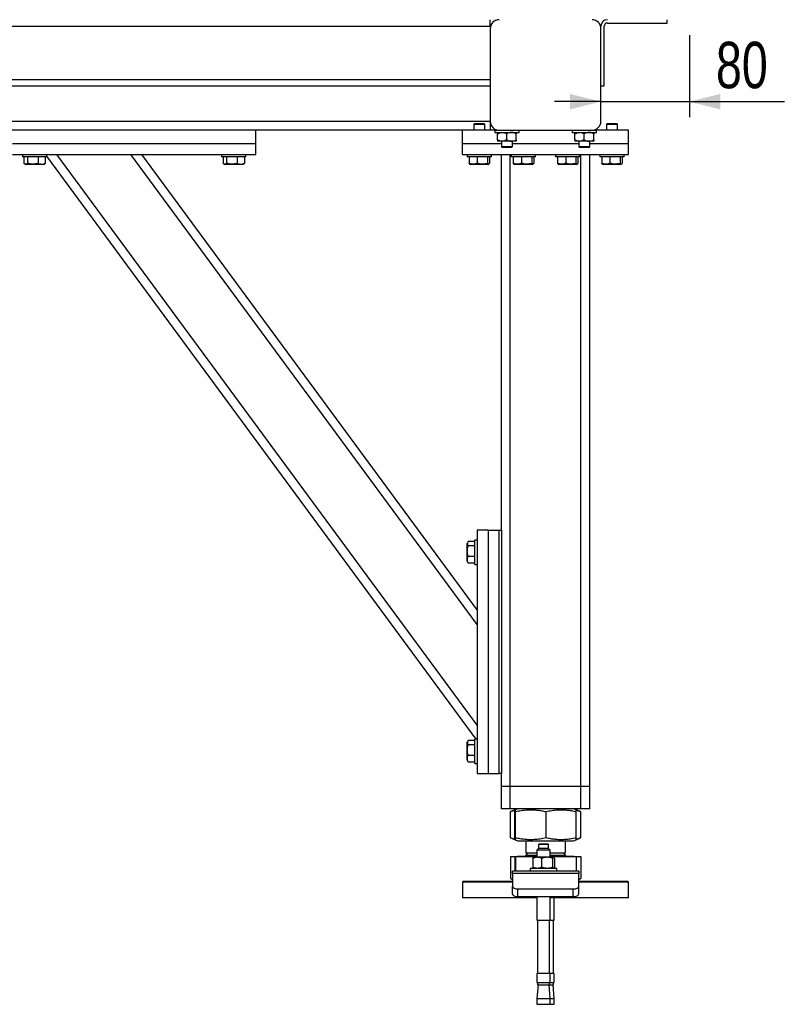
# Model space of a CAD drawing. Header units: millimetres. Extents: x 5 to 415, y 5 to 292.
# Tile 11 of 36: x 233 to 282, y 103 to 167. Entities that reach past the tile are written whole.
import ezdxf

# ---------------------------------------------------------------- set-up
doc = ezdxf.new("R2010")
doc.units = ezdxf.units.MM
doc.layers.add('COTES', color=1, linetype='Continuous')
doc.layers.add('TRAIT-FORT', color=4, linetype='Continuous', lineweight=25)
doc.styles.add('SLDTEXTSTYLE0', font='TXT', dxfattribs={"width": 0.75})
doc.dimstyles.new('SLDDIMSTYLE1', dxfattribs={"dimtxt": 3, "dimasz": 2, "dimexe": 0, "dimexo": 0.0625, "dimgap": 0.75, "dimtad": 1, "dimdec": 0, "dimlfac": 14, "dimrnd": 1e-09, "dimzin": 12, "dimdsep": 46, "dimtxsty": 'SLDTEXTSTYLE0', "dimsah": 1, "dimcen": 0.09, "dimadec": 0, "dimazin": 3, "dimtfac": 1, "dimtdec": 0, "dimtmove": 0, "dimatfit": 0, "dimfxl": 1, "dimfrac": 2, "dimtolj": 1, "dimtzin": 12, "dimarcsym": 0})

# ---------------------------------------------------------------- blocks, each defined once
blk = doc.blocks.new('_D_6')
at = {"layer": 'COTES', "color": 1, "transparency": 16777216}
for p, q in [((275.956, 165.916), (275.956, 160.62)), ((270.242, 161.62), (267.242, 161.62)), ((270.242, 161.62), (275.956, 161.62)), ((275.956, 161.62), (282.108, 161.62))]:
    blk.add_line(p, q, dxfattribs=at)
for points in [[(270.242, 161.62), (268.242, 162.12), (268.242, 161.12)], [(275.956, 161.62), (277.956, 161.12), (277.956, 162.12)]]:
    blk.add_solid(points, dxfattribs=at)
at = {"layer": 'COTES', "color": 1, "transparency": 16777216, "insert": (277.674, 165.487), "char_height": 3, "attachment_point": 1, "style": 'SLDTEXTSTYLE0'}
blk.add_mtext('80', dxfattribs=at)

msp = doc.modelspace()

# ---------------------------------------------------------------- linework, layer by layer
at = {"layer": 'TRAIT-FORT', "color": 4, "linetype": 'Continuous', "lineweight": 25}
for p, q in [((263.099, 166.488), (263.099, 166.916)), ((263.42, 166.916), (263.42, 166.859)), ((269.92, 166.859), (269.92, 166.916)), ((274.527, 166.702), (274.527, 166.916)), ((201.67, 166.488), (263.099, 166.488)), ((263.099, 166.345), (263.099, 160.345)), ((270.242, 160.345), (270.242, 166.345)), ((270.456, 162.631), (270.456, 166.488)), ((270.67, 166.702), (274.527, 166.702)), ((201.67, 163.059), (263.099, 163.059)), ((201.67, 162.631), (263.099, 162.631)), ((270.242, 162.631), (270.456, 162.631)), ((263.099, 160.345), (201.67, 160.345)), ((261.313, 159.774), (203.456, 159.774)), ((247.956, 158.916), (247.956, 159.774)), ((261.313, 158.916), (261.313, 159.774)), ((263.385, 159.774), (261.313, 159.774)), ((262.077, 160.202), (262.027, 160.152)), ((262.027, 160.152), (262.027, 159.774)), ((262.742, 160.152), (262.027, 160.152)), ((262.077, 160.202), (262.692, 160.202)), ((262.742, 160.152), (262.692, 160.202)), ((262.742, 159.774), (262.742, 160.152)), ((263.099, 160.345), (263.099, 159.774)), ((263.385, 159.774), (263.385, 159.631)), ((263.385, 159.774), (263.67, 159.774)), ((263.42, 159.831), (263.42, 159.774)), ((263.67, 159.774), (269.67, 159.774)), ((264.956, 159.631), (264.956, 159.774)), ((268.385, 159.774), (268.385, 159.631)), ((269.67, 159.774), (269.956, 159.774)), ((269.92, 159.774), (269.92, 159.831)), ((269.956, 159.631), (269.956, 159.774)), ((272.027, 159.774), (269.956, 159.774)), ((270.649, 160.202), (270.599, 160.152)), ((270.599, 160.152), (270.599, 159.774)), ((271.313, 160.152), (270.599, 160.152)), ((270.649, 160.202), (271.263, 160.202)), ((271.313, 160.152), (271.263, 160.202)), ((271.313, 159.774), (271.313, 160.152)), ((272.027, 158.916), (272.027, 159.774)), ((263.385, 159.631), (264.956, 159.631)), ((263.563, 159.153), (263.563, 159.537)), ((264.17, 159.153), (264.17, 159.537)), ((264.777, 159.153), (264.777, 159.537)), ((268.385, 159.631), (269.956, 159.631)), ((268.563, 159.153), (268.563, 159.537)), ((269.17, 159.153), (269.17, 159.537)), ((269.777, 159.153), (269.777, 159.537)), ((232.242, 158.916), (247.956, 158.916)), ((247.956, 158.202), (247.956, 158.916)), ((261.313, 158.916), (263.813, 158.916)), ((261.313, 158.202), (261.313, 158.916)), ((263.867, 159.059), (263.563, 159.059)), ((263.813, 159.059), (263.813, 158.716)), ((263.813, 158.716), (263.863, 158.666)), ((263.813, 158.716), (264.527, 158.716)), ((264.477, 158.666), (263.863, 158.666)), ((264.474, 159.059), (263.867, 159.059)), ((264.777, 159.059), (264.474, 159.059)), ((264.477, 158.666), (264.527, 158.716)), ((264.527, 158.716), (264.527, 159.059)), ((264.527, 158.916), (268.813, 158.916)), ((268.867, 159.059), (268.563, 159.059)), ((268.813, 159.059), (268.813, 158.716)), ((268.813, 158.716), (268.863, 158.666)), ((268.813, 158.716), (269.527, 158.716)), ((269.477, 158.666), (268.863, 158.666)), ((269.474, 159.059), (268.867, 159.059)), ((269.777, 159.059), (269.474, 159.059)), ((269.477, 158.666), (269.527, 158.716)), ((269.527, 158.716), (269.527, 159.059)), ((269.527, 158.916), (272.027, 158.916)), ((272.027, 158.202), (272.027, 158.916)), ((232.242, 158.202), (247.956, 158.202)), ((232.885, 158.202), (232.885, 158.059)), ((234.456, 158.059), (232.885, 158.059)), ((232.981, 158.059), (232.981, 157.631)), ((233.214, 158.059), (233.214, 157.631)), ((233.903, 158.059), (233.903, 157.631)), ((234.359, 158.059), (234.359, 157.631)), ((234.456, 158.059), (234.456, 158.202)), ((262.189, 120.416), (234.456, 158.105)), ((262.242, 121.309), (235.094, 158.202)), ((262.242, 127.817), (239.883, 158.202)), ((262.242, 128.781), (240.592, 158.202)), ((245.742, 158.202), (245.742, 158.059)), ((247.313, 158.059), (245.742, 158.059)), ((245.838, 158.059), (245.838, 157.631)), ((246.071, 158.059), (246.071, 157.631)), ((246.76, 158.059), (246.76, 157.631)), ((247.217, 158.059), (247.217, 157.631)), ((247.313, 158.059), (247.313, 158.202)), ((261.313, 158.202), (272.027, 158.202)), ((261.599, 158.202), (261.599, 158.059)), ((263.17, 158.059), (261.599, 158.059)), ((261.725, 158.059), (261.725, 157.631)), ((262.26, 158.059), (262.26, 157.631)), ((262.92, 158.059), (262.92, 157.631)), ((263.044, 158.059), (263.044, 157.631)), ((263.17, 158.059), (263.17, 158.202)), ((263.813, 133.916), (263.813, 158.202)), ((264.385, 117.345), (264.385, 158.202)), ((264.456, 158.202), (264.456, 158.059)), ((266.027, 158.059), (264.456, 158.059)), ((264.582, 158.059), (264.582, 157.631)), ((265.117, 158.059), (265.117, 157.631)), ((265.777, 158.059), (265.777, 157.631)), ((265.901, 158.059), (265.901, 157.631)), ((266.027, 158.059), (266.027, 158.202)), ((267.313, 158.202), (267.313, 158.059)), ((268.885, 158.059), (267.313, 158.059)), ((267.439, 158.059), (267.439, 157.631)), ((267.974, 158.059), (267.974, 157.631)), ((268.634, 158.059), (268.634, 157.631)), ((268.759, 158.059), (268.759, 157.631)), ((268.885, 158.059), (268.885, 158.202)), ((268.956, 117.345), (268.956, 158.202)), ((269.527, 117.345), (269.527, 158.202)), ((270.17, 158.202), (270.17, 158.059)), ((271.742, 158.059), (270.17, 158.059)), ((270.296, 158.059), (270.296, 157.631)), ((270.831, 158.059), (270.831, 157.631)), ((271.491, 158.059), (271.491, 157.631)), ((271.616, 158.059), (271.616, 157.631)), ((271.742, 158.059), (271.742, 158.202)), ((233.026, 157.598), (233.093, 157.559)), ((234.247, 157.559), (233.093, 157.559)), ((234.247, 157.559), (234.314, 157.598)), ((245.884, 157.598), (245.951, 157.559)), ((247.104, 157.559), (245.951, 157.559)), ((247.104, 157.559), (247.171, 157.598)), ((261.766, 157.583), (261.808, 157.559)), ((262.961, 157.559), (261.808, 157.559)), ((262.961, 157.559), (263.003, 157.583)), ((264.623, 157.583), (264.665, 157.559)), ((265.818, 157.559), (264.665, 157.559)), ((265.818, 157.559), (265.86, 157.583)), ((267.481, 157.583), (267.522, 157.559)), ((268.676, 157.559), (267.522, 157.559)), ((268.676, 157.559), (268.717, 157.583)), ((270.338, 157.583), (270.379, 157.559)), ((271.533, 157.559), (270.379, 157.559)), ((271.533, 157.559), (271.574, 157.583)), ((262.242, 133.916), (262.242, 118.202)), ((262.956, 133.916), (262.242, 133.916)), ((262.956, 133.916), (262.956, 118.202)), ((262.956, 133.916), (263.67, 133.916)), ((263.67, 118.202), (263.67, 133.916)), ((263.67, 133.916), (263.813, 133.916)), ((263.813, 133.916), (263.813, 118.202)), ((261.647, 133.148), (261.599, 133.065)), ((261.599, 131.911), (261.599, 133.065)), ((262.099, 133.184), (261.671, 133.184)), ((262.242, 133.274), (262.099, 133.274)), ((262.099, 131.702), (262.099, 133.274)), ((262.099, 132.911), (261.671, 132.911)), ((261.599, 131.911), (261.647, 131.827)), ((261.671, 131.792), (261.649, 131.829)), ((262.099, 132.215), (261.671, 132.215)), ((262.099, 131.792), (261.671, 131.792)), ((262.099, 131.702), (262.242, 131.702)), ((261.647, 120.291), (261.599, 120.208)), ((262.099, 120.326), (261.671, 120.326)), ((262.242, 120.416), (262.099, 120.416)), ((262.099, 118.845), (262.099, 120.416)), ((261.599, 119.054), (261.599, 120.208)), ((262.099, 120.054), (261.671, 120.054)), ((261.599, 119.054), (261.647, 118.97)), ((262.099, 119.358), (261.671, 119.358)), ((261.671, 118.935), (261.649, 118.972)), ((262.099, 118.935), (261.671, 118.935)), ((262.099, 118.845), (262.242, 118.845)), ((262.242, 118.202), (262.956, 118.202)), ((262.956, 118.202), (263.67, 118.202)), ((263.813, 118.202), (263.67, 118.202)), ((263.813, 117.345), (263.813, 118.202)), ((264.385, 117.345), (263.813, 117.345)), ((263.813, 115.916), (263.813, 117.345)), ((268.956, 117.345), (264.385, 117.345)), ((264.385, 115.916), (264.385, 117.345)), ((269.527, 117.345), (268.956, 117.345)), ((268.956, 115.916), (268.956, 117.345)), ((269.527, 115.916), (269.527, 117.345)), ((264.385, 115.916), (263.813, 115.916)), ((268.956, 115.916), (264.385, 115.916)), ((264.702, 115.849), (264.418, 115.734)), ((264.868, 115.916), (264.704, 115.85)), ((268.636, 115.85), (268.472, 115.916)), ((268.923, 115.734), (268.636, 115.85)), ((269.527, 115.916), (268.956, 115.916)), ((264.419, 115.734), (264.402, 115.728)), ((264.402, 114.033), (264.402, 115.728)), ((264.692, 114.033), (264.692, 115.728)), ((264.72, 114.033), (264.72, 115.728)), ((266.698, 114.033), (266.698, 115.728)), ((268.648, 114.033), (268.648, 115.728)), ((268.938, 114.033), (268.938, 115.728)), ((264.402, 114.033), (264.419, 114.027)), ((264.418, 114.027), (264.705, 113.911)), ((268.636, 113.911), (268.923, 114.027)), ((264.705, 113.911), (264.868, 113.845)), ((264.868, 113.845), (268.242, 113.845)), ((265.385, 113.845), (265.385, 113.071)), ((266.22, 113.345), (266.113, 113.238)), ((266.256, 113.631), (266.22, 113.595)), ((266.22, 113.595), (266.22, 113.345)), ((266.333, 113.595), (266.22, 113.595)), ((266.333, 113.345), (266.22, 113.345)), ((266.356, 113.631), (266.256, 113.631)), ((266.863, 113.595), (266.333, 113.595)), ((266.863, 113.345), (266.333, 113.345)), ((266.827, 113.631), (266.356, 113.631)), ((266.863, 113.595), (266.827, 113.631)), ((266.863, 113.345), (266.863, 113.595)), ((266.97, 113.238), (266.863, 113.345)), ((267.956, 113.071), (267.956, 113.845)), ((268.242, 113.845), (268.472, 113.845)), ((268.472, 113.845), (268.636, 113.911)), ((264.402, 112.831), (264.402, 111.413)), ((264.402, 112.831), (264.692, 112.831)), ((264.692, 112.831), (264.692, 111.881)), ((264.692, 112.831), (264.72, 112.831)), ((264.72, 112.831), (264.72, 111.881)), ((264.72, 112.831), (266.113, 112.831)), ((264.845, 112.845), (264.845, 112.831)), ((264.845, 112.845), (266.113, 112.845)), ((265.539, 113.071), (265.385, 112.916)), ((265.385, 113.071), (266.113, 113.071)), ((265.385, 112.916), (265.565, 112.916)), ((265.565, 112.916), (266.113, 112.916)), ((265.842, 112.702), (265.842, 112.131)), ((265.899, 112.774), (265.886, 112.764)), ((266.125, 112.774), (265.899, 112.774)), ((266.113, 113.238), (266.113, 112.774)), ((266.264, 113.238), (266.113, 113.238)), ((266.758, 112.774), (266.125, 112.774)), ((266.97, 113.238), (266.264, 113.238)), ((266.408, 112.702), (266.408, 112.131)), ((267.174, 112.774), (266.758, 112.774)), ((266.97, 112.774), (266.97, 113.238)), ((266.97, 113.071), (267.956, 113.071)), ((266.97, 112.916), (267.956, 112.916)), ((266.97, 112.845), (268.496, 112.845)), ((266.97, 112.831), (268.648, 112.831)), ((267.107, 112.702), (267.107, 112.131)), ((267.184, 112.774), (267.174, 112.774)), ((267.197, 112.764), (267.184, 112.774)), ((267.24, 112.702), (267.24, 112.131)), ((267.956, 112.916), (267.801, 113.071)), ((268.496, 112.831), (268.496, 112.845)), ((268.648, 112.831), (268.648, 111.881)), ((268.648, 112.831), (268.938, 112.831)), ((268.938, 112.831), (268.938, 111.413)), ((265.684, 112.059), (265.684, 111.881)), ((267.399, 112.059), (265.684, 112.059)), ((265.886, 112.069), (265.899, 112.059)), ((267.184, 112.059), (267.197, 112.069)), ((267.24, 112.131), (267.208, 112.079)), ((267.399, 111.881), (267.399, 112.059)), ((264.402, 111.413), (264.527, 111.349)), ((264.418, 111.405), (264.402, 111.413)), ((264.417, 111.405), (264.527, 111.341)), ((268.813, 111.881), (264.527, 111.881)), ((264.527, 111.728), (264.527, 111.881)), ((264.527, 111.728), (264.527, 110.911)), ((268.813, 111.728), (264.527, 111.728)), ((268.813, 111.881), (268.813, 111.728)), ((268.813, 110.911), (268.813, 111.728)), ((268.813, 111.347), (268.938, 111.413)), ((268.813, 111.341), (268.923, 111.405)), ((261.385, 111.238), (261.313, 111.166)), ((261.313, 111.166), (261.313, 110.166)), ((264.434, 111.166), (261.313, 111.166)), ((261.385, 111.238), (264.464, 111.238)), ((264.527, 111.166), (264.434, 111.166)), ((264.464, 111.238), (264.527, 111.238)), ((264.527, 110.416), (264.527, 110.911)), ((268.813, 111.238), (271.956, 111.238)), ((272.027, 111.166), (268.813, 111.166)), ((268.813, 110.416), (268.813, 110.911)), ((272.027, 111.166), (271.956, 111.238)), ((272.027, 110.166), (272.027, 111.166)), ((266.113, 110.166), (261.313, 110.166)), ((264.885, 110.733), (268.456, 110.733)), ((264.885, 110.238), (264.885, 110.733)), ((264.885, 110.238), (268.456, 110.238)), ((266.113, 110.238), (266.113, 108.702)), ((266.97, 108.702), (266.97, 110.238)), ((272.027, 110.166), (266.97, 110.166)), ((267.228, 108.702), (267.228, 110.166)), ((268.456, 110.238), (268.456, 110.733)), ((266.113, 108.702), (266.264, 108.702)), ((266.149, 108.702), (266.149, 105.259)), ((266.264, 108.702), (266.97, 108.702)), ((266.934, 105.259), (266.934, 108.702)), ((266.97, 108.702), (267.228, 108.702)), ((267.192, 105.259), (267.192, 108.702)), ((266.113, 105.259), (266.113, 104.681)), ((266.264, 105.259), (266.113, 105.259)), ((266.97, 105.259), (266.264, 105.259)), ((266.97, 104.681), (266.97, 105.259)), ((267.228, 105.259), (266.97, 105.259)), ((267.228, 104.681), (267.228, 105.259)), ((266.113, 104.681), (266.264, 104.681)), ((266.19, 104.524), (266.113, 103.641)), ((266.149, 104.681), (266.149, 104.524)), ((266.149, 104.524), (266.287, 104.524)), ((266.264, 104.681), (266.97, 104.681)), ((266.287, 104.524), (266.934, 104.524)), ((266.97, 103.641), (266.893, 104.524)), ((266.934, 104.524), (266.934, 104.681)), ((266.934, 104.524), (267.192, 104.524)), ((266.97, 104.681), (267.228, 104.681)), ((267.228, 103.641), (267.15, 104.524)), ((267.192, 104.524), (267.192, 104.681)), ((266.113, 103.641), (266.113, 103.274)), ((266.113, 103.641), (266.264, 103.641)), ((266.113, 103.274), (266.264, 103.274)), ((266.264, 103.641), (266.97, 103.641)), ((266.264, 103.274), (266.97, 103.274)), ((266.97, 103.274), (266.97, 103.641)), ((266.97, 103.641), (267.228, 103.641)), ((266.97, 103.274), (267.228, 103.274)), ((267.228, 103.274), (267.228, 103.641))]:
    msp.add_line(p, q, dxfattribs=at)
at = {"layer": 'TRAIT-FORT', "color": 4, "linetype": 'Continuous', "lineweight": 25, "flags": 128}
for points in [[(264.527, 110.911), (264.534, 110.877), (264.555, 110.843), (264.588, 110.812), (264.632, 110.785), (264.686, 110.763), (264.748, 110.746), (264.815, 110.736), (264.885, 110.733)], [(268.456, 110.733), (268.526, 110.736), (268.593, 110.746), (268.654, 110.763), (268.708, 110.785), (268.753, 110.812), (268.786, 110.843), (268.806, 110.877), (268.813, 110.911)], [(264.527, 110.416), (264.534, 110.382), (264.555, 110.348), (264.588, 110.317), (264.632, 110.29), (264.686, 110.268), (264.748, 110.252), (264.815, 110.241), (264.885, 110.238)], [(268.456, 110.238), (268.526, 110.241), (268.593, 110.252), (268.654, 110.268), (268.708, 110.29), (268.753, 110.317), (268.786, 110.348), (268.806, 110.382), (268.813, 110.416)]]:
    msp.add_lwpolyline(points, dxfattribs=at)
at = {"layer": 'TRAIT-FORT', "color": 4, "linetype": 'Continuous', "lineweight": 25}
for centre, radius, start, end in [((263.67, 166.345), 0.571, 90, 180), ((269.67, 166.345), 0.571, 0, 90), ((270.67, 166.488), 0.429, 90, 180), ((270.67, 166.488), 0.214, 90, 180), ((263.67, 160.345), 0.571, 180, 270), ((269.67, 160.345), 0.571, 270, 360), ((265.313, 112.916), 0.0714, 270, 360), ((268.027, 112.916), 0.0714, 180, 270)]:
    msp.add_arc(centre, radius, start, end, dxfattribs=at)
for points, knots in [([(263.563, 159.537), (263.605, 159.559), (263.689, 159.603), (263.794, 159.629), (263.854, 159.63), (263.867, 159.631)], [0, 0, 0, 0, 0.432385, 0.879553, 1, 1, 1, 1]), ([(263.563, 159.631), (263.563, 159.631), (263.563, 159.63), (263.563, 159.618), (263.563, 159.581), (263.563, 159.55), (263.563, 159.537)], [0, 0, 0, 0, 0.0445586, 0.3932389, 0.754435, 1, 1, 1, 1]), ([(263.867, 159.059), (263.813, 159.065), (263.707, 159.076), (263.611, 159.127), (263.563, 159.153)], [0, 0, 0, 0, 0.5039994, 1, 1, 1, 1]), ([(263.563, 159.153), (263.563, 159.14), (263.563, 159.109), (263.563, 159.073), (263.563, 159.06), (263.563, 159.059), (263.563, 159.059)], [0, 0, 0, 0, 0.245569, 0.595239, 0.955441, 1, 1, 1, 1]), ([(263.867, 159.631), (263.92, 159.625), (264.026, 159.615), (264.122, 159.563), (264.17, 159.537)], [0, 0, 0, 0, 0.503999, 1, 1, 1, 1]), ([(264.17, 159.153), (264.129, 159.131), (264.044, 159.087), (263.939, 159.061), (263.879, 159.06), (263.867, 159.059)], [0, 0, 0, 0, 0.4323846, 0.8795531, 1, 1, 1, 1]), ([(264.474, 159.631), (264.42, 159.625), (264.314, 159.615), (264.218, 159.563), (264.17, 159.537)], [0, 0, 0, 0, 0.503999, 1, 1, 1, 1]), ([(264.17, 159.153), (264.212, 159.131), (264.296, 159.087), (264.401, 159.061), (264.461, 159.06), (264.474, 159.059)], [0, 0, 0, 0, 0.432385, 0.879553, 1, 1, 1, 1]), ([(264.777, 159.537), (264.757, 159.548), (264.716, 159.571), (264.651, 159.599), (264.583, 159.619), (264.523, 159.63), (264.487, 159.63), (264.474, 159.631)], [0, 0, 0, 0, 0.2155167, 0.4322256, 0.6544567, 0.8796869, 1, 1, 1, 1]), ([(264.474, 159.059), (264.527, 159.065), (264.633, 159.076), (264.73, 159.127), (264.777, 159.153)], [0, 0, 0, 0, 0.503999, 1, 1, 1, 1]), ([(264.777, 159.631), (264.777, 159.631), (264.777, 159.63), (264.777, 159.618), (264.777, 159.581), (264.777, 159.55), (264.777, 159.537)], [0, 0, 0, 0, 0.044559, 0.393239, 0.754435, 1, 1, 1, 1]), ([(264.777, 159.153), (264.777, 159.14), (264.777, 159.109), (264.777, 159.073), (264.777, 159.06), (264.777, 159.059), (264.777, 159.059)], [0, 0, 0, 0, 0.245569, 0.595239, 0.955441, 1, 1, 1, 1]), ([(268.563, 159.537), (268.605, 159.559), (268.689, 159.603), (268.794, 159.629), (268.854, 159.63), (268.867, 159.631)], [0, 0, 0, 0, 0.432385, 0.879553, 1, 1, 1, 1]), ([(268.563, 159.631), (268.563, 159.631), (268.563, 159.63), (268.563, 159.618), (268.563, 159.581), (268.563, 159.55), (268.563, 159.537)], [0, 0, 0, 0, 0.0445586, 0.3932389, 0.754435, 1, 1, 1, 1]), ([(268.867, 159.059), (268.813, 159.065), (268.707, 159.076), (268.611, 159.127), (268.563, 159.153)], [0, 0, 0, 0, 0.5039994, 1, 1, 1, 1]), ([(268.563, 159.153), (268.563, 159.14), (268.563, 159.109), (268.563, 159.073), (268.563, 159.06), (268.563, 159.059), (268.563, 159.059)], [0, 0, 0, 0, 0.245569, 0.595239, 0.955441, 1, 1, 1, 1]), ([(268.867, 159.631), (268.92, 159.625), (269.026, 159.615), (269.122, 159.563), (269.17, 159.537)], [0, 0, 0, 0, 0.503999, 1, 1, 1, 1]), ([(269.17, 159.153), (269.129, 159.131), (269.044, 159.087), (268.939, 159.061), (268.879, 159.06), (268.867, 159.059)], [0, 0, 0, 0, 0.4323846, 0.8795531, 1, 1, 1, 1]), ([(269.474, 159.631), (269.42, 159.625), (269.314, 159.615), (269.218, 159.563), (269.17, 159.537)], [0, 0, 0, 0, 0.503999, 1, 1, 1, 1]), ([(269.17, 159.153), (269.212, 159.131), (269.296, 159.087), (269.401, 159.061), (269.461, 159.06), (269.474, 159.059)], [0, 0, 0, 0, 0.432385, 0.879553, 1, 1, 1, 1]), ([(269.777, 159.537), (269.757, 159.548), (269.716, 159.571), (269.651, 159.599), (269.583, 159.619), (269.523, 159.63), (269.487, 159.63), (269.474, 159.631)], [0, 0, 0, 0, 0.2155167, 0.4322256, 0.6544567, 0.8796869, 1, 1, 1, 1]), ([(269.474, 159.059), (269.527, 159.065), (269.633, 159.076), (269.73, 159.127), (269.777, 159.153)], [0, 0, 0, 0, 0.503999, 1, 1, 1, 1]), ([(269.777, 159.631), (269.777, 159.631), (269.777, 159.63), (269.777, 159.618), (269.777, 159.581), (269.777, 159.55), (269.777, 159.537)], [0, 0, 0, 0, 0.044559, 0.393239, 0.754435, 1, 1, 1, 1]), ([(269.777, 159.153), (269.777, 159.14), (269.777, 159.109), (269.777, 159.073), (269.777, 159.06), (269.777, 159.059), (269.777, 159.059)], [0, 0, 0, 0, 0.245569, 0.595239, 0.955441, 1, 1, 1, 1]), ([(233.214, 157.631), (233.207, 157.625), (233.192, 157.613), (233.17, 157.598), (233.147, 157.587), (233.122, 157.579), (233.095, 157.576), (233.065, 157.58), (233.035, 157.592), (233.011, 157.608), (232.993, 157.621), (232.985, 157.628), (232.981, 157.631)], [0, 0, 0, 0, 0.095885, 0.191949, 0.288709, 0.385785, 0.511363, 0.637841, 0.766884, 0.896648, 0.948311, 1, 1, 1, 1]), ([(233.903, 157.631), (233.843, 157.615), (233.723, 157.584), (233.543, 157.572), (233.372, 157.589), (233.267, 157.617), (233.214, 157.631)], [0, 0, 0, 0, 0.264605, 0.534948, 0.765343, 1, 1, 1, 1]), ([(233.903, 157.631), (233.943, 157.615), (234.023, 157.584), (234.141, 157.572), (234.255, 157.589), (234.324, 157.617), (234.359, 157.631)], [0, 0, 0, 0, 0.264605, 0.534948, 0.765343, 1, 1, 1, 1]), ([(234.359, 157.631), (234.352, 157.625), (234.337, 157.613), (234.322, 157.602), (234.314, 157.598), (234.314, 157.598)], [0, 0, 0, 0, 0.483869, 0.968637, 1, 1, 1, 1]), ([(246.071, 157.631), (246.064, 157.625), (246.049, 157.613), (246.027, 157.598), (246.005, 157.587), (245.98, 157.579), (245.952, 157.576), (245.922, 157.58), (245.892, 157.592), (245.868, 157.608), (245.85, 157.621), (245.842, 157.628), (245.838, 157.631)], [0, 0, 0, 0, 0.095885, 0.191949, 0.288709, 0.385785, 0.511363, 0.637841, 0.766884, 0.896648, 0.948311, 1, 1, 1, 1]), ([(246.76, 157.631), (246.701, 157.615), (246.58, 157.584), (246.401, 157.572), (246.229, 157.589), (246.124, 157.617), (246.071, 157.631)], [0, 0, 0, 0, 0.264605, 0.534948, 0.765343, 1, 1, 1, 1]), ([(246.76, 157.631), (246.8, 157.615), (246.88, 157.584), (246.999, 157.572), (247.112, 157.589), (247.181, 157.617), (247.217, 157.631)], [0, 0, 0, 0, 0.264605, 0.534948, 0.765343, 1, 1, 1, 1]), ([(247.217, 157.631), (247.209, 157.625), (247.195, 157.613), (247.179, 157.602), (247.171, 157.598), (247.171, 157.598)], [0, 0, 0, 0, 0.483869, 0.968637, 1, 1, 1, 1]), ([(262.26, 157.631), (262.243, 157.625), (262.21, 157.613), (262.158, 157.598), (262.107, 157.587), (262.049, 157.579), (261.986, 157.576), (261.917, 157.58), (261.848, 157.592), (261.793, 157.608), (261.752, 157.621), (261.734, 157.628), (261.725, 157.631)], [0, 0, 0, 0, 0.0958853, 0.1919485, 0.2887085, 0.3857853, 0.511363, 0.6378412, 0.766884, 0.8966476, 0.9483108, 1, 1, 1, 1]), ([(261.768, 157.586), (261.763, 157.588), (261.748, 157.594), (261.734, 157.616), (261.725, 157.631)], [0, 0, 0, 0, 0.320055, 1, 1, 1, 1]), ([(262.92, 157.631), (262.862, 157.615), (262.747, 157.584), (262.575, 157.572), (262.411, 157.589), (262.31, 157.617), (262.26, 157.631)], [0, 0, 0, 0, 0.264605, 0.534948, 0.765343, 1, 1, 1, 1]), ([(262.92, 157.631), (262.93, 157.615), (262.952, 157.584), (262.985, 157.572), (263.016, 157.589), (263.035, 157.617), (263.044, 157.631)], [0, 0, 0, 0, 0.264605, 0.534948, 0.765343, 1, 1, 1, 1]), ([(265.117, 157.631), (265.1, 157.625), (265.067, 157.613), (265.016, 157.598), (264.964, 157.587), (264.906, 157.579), (264.843, 157.576), (264.774, 157.58), (264.705, 157.592), (264.65, 157.608), (264.609, 157.621), (264.591, 157.628), (264.582, 157.631)], [0, 0, 0, 0, 0.0958853, 0.1919485, 0.2887085, 0.3857853, 0.511363, 0.6378412, 0.766884, 0.8966476, 0.9483108, 1, 1, 1, 1]), ([(264.625, 157.586), (264.62, 157.588), (264.605, 157.594), (264.591, 157.616), (264.582, 157.631)], [0, 0, 0, 0, 0.320055, 1, 1, 1, 1]), ([(265.777, 157.631), (265.719, 157.615), (265.604, 157.584), (265.432, 157.572), (265.268, 157.589), (265.168, 157.617), (265.117, 157.631)], [0, 0, 0, 0, 0.264605, 0.534948, 0.765343, 1, 1, 1, 1]), ([(265.777, 157.631), (265.788, 157.615), (265.809, 157.584), (265.842, 157.572), (265.873, 157.589), (265.892, 157.617), (265.901, 157.631)], [0, 0, 0, 0, 0.264605, 0.534948, 0.765343, 1, 1, 1, 1]), ([(267.974, 157.631), (267.957, 157.625), (267.924, 157.613), (267.873, 157.598), (267.821, 157.587), (267.763, 157.579), (267.7, 157.576), (267.631, 157.58), (267.562, 157.592), (267.507, 157.608), (267.466, 157.621), (267.448, 157.628), (267.439, 157.631)], [0, 0, 0, 0, 0.0958853, 0.1919485, 0.2887085, 0.3857853, 0.511363, 0.6378412, 0.766884, 0.8966476, 0.9483108, 1, 1, 1, 1]), ([(267.482, 157.586), (267.477, 157.588), (267.463, 157.594), (267.449, 157.616), (267.439, 157.631)], [0, 0, 0, 0, 0.320055, 1, 1, 1, 1]), ([(268.634, 157.631), (268.577, 157.615), (268.461, 157.584), (268.289, 157.572), (268.125, 157.589), (268.025, 157.617), (267.974, 157.631)], [0, 0, 0, 0, 0.264605, 0.534948, 0.765343, 1, 1, 1, 1]), ([(268.634, 157.631), (268.645, 157.615), (268.667, 157.584), (268.699, 157.572), (268.73, 157.589), (268.749, 157.617), (268.759, 157.631)], [0, 0, 0, 0, 0.264605, 0.534948, 0.765343, 1, 1, 1, 1]), ([(270.831, 157.631), (270.814, 157.625), (270.781, 157.613), (270.73, 157.598), (270.678, 157.587), (270.621, 157.579), (270.557, 157.576), (270.488, 157.58), (270.419, 157.592), (270.364, 157.608), (270.323, 157.621), (270.305, 157.628), (270.296, 157.631)], [0, 0, 0, 0, 0.0958853, 0.1919485, 0.2887085, 0.3857853, 0.511363, 0.6378412, 0.766884, 0.8966476, 0.9483108, 1, 1, 1, 1]), ([(270.339, 157.586), (270.334, 157.588), (270.32, 157.594), (270.306, 157.616), (270.296, 157.631)], [0, 0, 0, 0, 0.320055, 1, 1, 1, 1]), ([(271.491, 157.631), (271.434, 157.615), (271.318, 157.584), (271.146, 157.572), (270.982, 157.589), (270.882, 157.617), (270.831, 157.631)], [0, 0, 0, 0, 0.264605, 0.534948, 0.765343, 1, 1, 1, 1]), ([(271.491, 157.631), (271.502, 157.615), (271.524, 157.584), (271.556, 157.572), (271.587, 157.589), (271.606, 157.617), (271.616, 157.631)], [0, 0, 0, 0, 0.264605, 0.534948, 0.765343, 1, 1, 1, 1]), ([(261.671, 133.184), (261.655, 133.16), (261.623, 133.112), (261.612, 133.041), (261.629, 132.973), (261.657, 132.932), (261.671, 132.911)], [0, 0, 0, 0, 0.264605, 0.534948, 0.765343, 1, 1, 1, 1]), ([(261.671, 132.215), (261.664, 132.237), (261.652, 132.28), (261.638, 132.347), (261.626, 132.414), (261.618, 132.489), (261.615, 132.571), (261.62, 132.661), (261.632, 132.751), (261.647, 132.822), (261.661, 132.876), (261.667, 132.899), (261.671, 132.911)], [0, 0, 0, 0, 0.095885, 0.191949, 0.288709, 0.385785, 0.511363, 0.637841, 0.766884, 0.896648, 0.948311, 1, 1, 1, 1]), ([(261.671, 131.792), (261.655, 131.829), (261.623, 131.903), (261.612, 132.013), (261.629, 132.118), (261.657, 132.183), (261.671, 132.215)], [0, 0, 0, 0, 0.264605, 0.534948, 0.765343, 1, 1, 1, 1]), ([(261.671, 120.326), (261.655, 120.303), (261.623, 120.255), (261.612, 120.184), (261.629, 120.116), (261.657, 120.075), (261.671, 120.054)], [0, 0, 0, 0, 0.264605, 0.534948, 0.765343, 1, 1, 1, 1]), ([(261.671, 119.358), (261.664, 119.38), (261.652, 119.423), (261.638, 119.49), (261.626, 119.557), (261.618, 119.632), (261.615, 119.714), (261.62, 119.804), (261.632, 119.894), (261.647, 119.965), (261.661, 120.018), (261.667, 120.042), (261.671, 120.054)], [0, 0, 0, 0, 0.095885, 0.191949, 0.288709, 0.385785, 0.511363, 0.637841, 0.766884, 0.896648, 0.948311, 1, 1, 1, 1]), ([(261.671, 118.935), (261.655, 118.972), (261.623, 119.046), (261.612, 119.156), (261.629, 119.261), (261.657, 119.325), (261.671, 119.358)], [0, 0, 0, 0, 0.264605, 0.534948, 0.765343, 1, 1, 1, 1]), ([(264.692, 115.728), (264.694, 115.756), (264.698, 115.809), (264.703, 115.848), (264.707, 115.854), (264.711, 115.834), (264.716, 115.794), (264.718, 115.751), (264.72, 115.728)], [0, 0, 0, 0, 0.202068, 0.3827, 0.555315, 0.692992, 0.838894, 1, 1, 1, 1]), ([(264.72, 115.728), (264.852, 115.756), (265.102, 115.809), (265.47, 115.848), (265.796, 115.854), (266.099, 115.834), (266.392, 115.794), (266.593, 115.751), (266.698, 115.728)], [0, 0, 0, 0, 0.202068, 0.3827, 0.555315, 0.692992, 0.838894, 1, 1, 1, 1]), ([(266.698, 115.728), (266.828, 115.756), (267.074, 115.809), (267.437, 115.848), (267.759, 115.854), (268.057, 115.834), (268.347, 115.794), (268.544, 115.751), (268.648, 115.728)], [0, 0, 0, 0, 0.202068, 0.3827, 0.555315, 0.692992, 0.838894, 1, 1, 1, 1]), ([(268.648, 115.728), (268.646, 115.756), (268.643, 115.808), (268.638, 115.847), (268.636, 115.847), (268.635, 115.847)], [0, 0, 0, 0, 0.412744, 0.781701, 1, 1, 1, 1]), ([(264.402, 115.728), (264.479, 115.758), (264.578, 115.796), (264.678, 115.813), (264.699, 115.817)], [0, 0, 0, 0, 0.7836391, 1, 1, 1, 1]), ([(268.641, 115.821), (268.681, 115.812), (268.775, 115.792), (268.868, 115.755), (268.921, 115.734)], [0, 0, 0, 0, 0.426746, 1, 1, 1, 1]), ([(264.699, 113.944), (264.662, 113.951), (264.562, 113.973), (264.464, 114.01), (264.402, 114.033)], [0, 0, 0, 0, 0.375349, 1, 1, 1, 1]), ([(264.72, 114.033), (264.718, 114.005), (264.715, 113.952), (264.709, 113.913), (264.705, 113.907), (264.701, 113.928), (264.697, 113.967), (264.694, 114.011), (264.692, 114.033)], [0, 0, 0, 0, 0.202068, 0.3827, 0.555315, 0.692992, 0.838894, 1, 1, 1, 1]), ([(266.698, 114.033), (266.566, 114.005), (266.316, 113.952), (265.948, 113.913), (265.622, 113.907), (265.319, 113.928), (265.025, 113.967), (264.825, 114.011), (264.72, 114.033)], [0, 0, 0, 0, 0.202068, 0.3827, 0.555315, 0.692992, 0.838894, 1, 1, 1, 1]), ([(268.648, 114.033), (268.518, 114.005), (268.271, 113.952), (267.909, 113.913), (267.587, 113.907), (267.288, 113.928), (266.999, 113.967), (266.801, 114.011), (266.698, 114.033)], [0, 0, 0, 0, 0.202068, 0.3827, 0.555315, 0.692992, 0.838894, 1, 1, 1, 1]), ([(268.635, 113.914), (268.635, 113.913), (268.637, 113.91), (268.64, 113.929), (268.644, 113.967), (268.647, 114.011), (268.648, 114.033)], [0, 0, 0, 0, 0.091747, 0.372947, 0.670947, 1, 1, 1, 1]), ([(268.921, 114.027), (268.853, 114), (268.76, 113.963), (268.666, 113.947), (268.641, 113.942)], [0, 0, 0, 0, 0.73605, 1, 1, 1, 1]), ([(266.125, 112.774), (266.085, 112.771), (266.005, 112.765), (265.911, 112.733), (265.857, 112.709), (265.842, 112.702)], [0, 0, 0, 0, 0.413688, 0.838028, 1, 1, 1, 1]), ([(265.842, 112.702), (265.853, 112.723), (265.868, 112.752), (265.883, 112.759), (265.888, 112.761)], [0, 0, 0, 0, 0.715533, 1, 1, 1, 1]), ([(266.408, 112.702), (266.363, 112.722), (266.271, 112.762), (266.174, 112.77), (266.125, 112.774)], [0, 0, 0, 0, 0.493244, 1, 1, 1, 1]), ([(266.758, 112.774), (266.708, 112.771), (266.609, 112.765), (266.493, 112.733), (266.427, 112.709), (266.408, 112.702)], [0, 0, 0, 0, 0.413688, 0.8380277, 1, 1, 1, 1]), ([(267.107, 112.702), (267.051, 112.722), (266.938, 112.762), (266.818, 112.77), (266.758, 112.774)], [0, 0, 0, 0, 0.493244, 1, 1, 1, 1]), ([(267.174, 112.774), (267.164, 112.771), (267.145, 112.765), (267.123, 112.733), (267.111, 112.709), (267.107, 112.702)], [0, 0, 0, 0, 0.413688, 0.838028, 1, 1, 1, 1]), ([(267.24, 112.702), (267.23, 112.722), (267.208, 112.762), (267.185, 112.77), (267.174, 112.774)], [0, 0, 0, 0, 0.493244, 1, 1, 1, 1]), ([(266.125, 112.059), (266.085, 112.062), (266.005, 112.068), (265.911, 112.1), (265.857, 112.124), (265.842, 112.131)], [0, 0, 0, 0, 0.413688, 0.838028, 1, 1, 1, 1]), ([(265.842, 112.131), (265.853, 112.11), (265.868, 112.081), (265.883, 112.074), (265.888, 112.072)], [0, 0, 0, 0, 0.7155332, 1, 1, 1, 1]), ([(266.408, 112.131), (266.363, 112.111), (266.271, 112.071), (266.174, 112.063), (266.125, 112.059)], [0, 0, 0, 0, 0.493244, 1, 1, 1, 1]), ([(266.758, 112.059), (266.708, 112.062), (266.609, 112.068), (266.493, 112.1), (266.427, 112.124), (266.408, 112.131)], [0, 0, 0, 0, 0.413688, 0.838028, 1, 1, 1, 1]), ([(267.107, 112.131), (267.051, 112.111), (266.938, 112.071), (266.818, 112.063), (266.758, 112.059)], [0, 0, 0, 0, 0.493244, 1, 1, 1, 1]), ([(267.174, 112.059), (267.164, 112.062), (267.145, 112.068), (267.123, 112.1), (267.111, 112.124), (267.107, 112.131)], [0, 0, 0, 0, 0.413688, 0.838028, 1, 1, 1, 1])]:
    msp.add_open_spline(points, degree=3, knots=knots, dxfattribs=at)

# ---------------------------------------------------------------- dimensions: what is measured, and where the dimension line sits
at = {"layer": 'COTES', "color": 1}
dim = msp.add_linear_dim(base=(275.956, 161.62), p1=(270.242, 160.345), p2=(275.956, 166.916), angle=0, dimstyle='SLDDIMSTYLE1', dxfattribs=at)
dim.commit()
dim.dimension.update_dxf_attribs({"geometry": '_D_6', "text_midpoint": (279.891, 161.62), "dimtype": 160})

doc.saveas('drawing.dxf')
